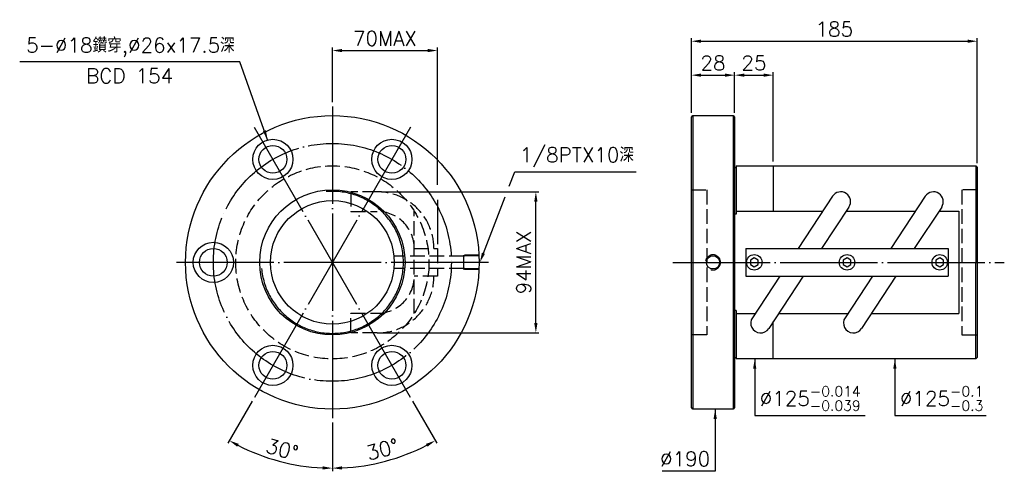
# Model space of a CAD drawing. Header units: millimetres. Extents: x -266 to 371, y 65 to 357.
import ezdxf
from ezdxf.enums import TextEntityAlignment as Align

# ---------------------------------------------------------------- set-up
doc = ezdxf.new("R2010")
doc.units = ezdxf.units.MM
doc.header["$LTSCALE"] = 3.151899
for name, pattern in [('CENTER', [22, 20, -1, 0, -1]), ('DASHED', [4, 3, -1]), ('THIN', [200000, 200000, 0])]:
    doc.linetypes.add(name, pattern=pattern)
for name, color, linetype in [('DIM', 2, 'Continuous'), ('NT', 7, 'Continuous'), ('NT-DIM', 2, 'Continuous'), ('SH', 7, 'Continuous'), ('SH-DIM', 2, 'Continuous')]:
    doc.layers.add(name, color=color, linetype=linetype)
doc.styles.get("Standard").update_dxf_attribs({"font": 'simplex.shx', "bigfont": 'chineset.shx'})
doc.dimstyles.new('ISO-25', dxfattribs={"dimscale": 3.151899, "dimtxt": 3, "dimasz": 2, "dimexe": 0.646, "dimexo": 0.862, "dimgap": 1, "dimtad": 1, "dimdec": 3, "dimdsep": 46, "dimtxsty": 'Standard', "dimcen": 1.5, "dimclrd": 256, "dimclre": 256, "dimclrt": 256, "dimazin": 2, "dimtfac": 1, "dimtdec": 3, "dimtmove": 0, "dimatfit": 3, "dimfxl": 0, "dimtolj": 1, "dimlwd": -1, "dimlwe": -1, "dimarcsym": 0})

# ---------------------------------------------------------------- blocks, each defined once
blk = doc.blocks.new('*D14')
at = {"layer": 'Defpoints', "color": 0}
for p in [(196.66, 321.18), (168.66, 294), (196.66, 294)]:
    blk.add_point(p, dxfattribs=at)
at = {"layer": 'NT-DIM'}
for p, q in [((168.66, 296.72), (168.66, 323.22)), ((174.97, 321.18), (190.36, 321.18)), ((196.66, 296.72), (196.66, 323.22))]:
    blk.add_line(p, q, dxfattribs=at)
for points in [[(174.97, 322.23), (174.97, 320.13), (168.66, 321.18)], [(190.36, 322.23), (190.36, 320.13), (196.66, 321.18)]]:
    blk.add_solid(points, dxfattribs=at)
at = {"layer": 'NT-DIM', "insert": (182.66, 329.06), "char_height": 9.456, "attachment_point": 5}
blk.add_mtext('\\A1;28', dxfattribs=at)
blk = doc.blocks.new('*D17')
at = {"layer": 'Defpoints', "color": 0}
for p in [(4.39, 337.12), (-63.61, 301), (4.39, 209)]:
    blk.add_point(p, dxfattribs=at)
at = {"layer": 'NT-DIM'}
for p, q in [((-63.61, 303.72), (-63.61, 339.16)), ((-57.3, 337.12), (-1.91, 337.12))]:
    blk.add_line(p, q, dxfattribs=at)
for points in [[(-57.3, 338.17), (-57.3, 336.07), (-63.61, 337.12)], [(-1.91, 338.17), (-1.91, 336.07), (4.39, 337.12)]]:
    blk.add_solid(points, dxfattribs=at)
at = {"layer": 'NT-DIM', "insert": (-29.61, 345), "char_height": 9.456, "attachment_point": 5}
blk.add_mtext('\\A1;70MAX', dxfattribs=at)
blk = doc.blocks.new('*D18')
at = {"layer": 'Defpoints', "color": 0}
for p in [(-34.56, 245.65), (68.05, 245.65), (-34.56, 154.35)]:
    blk.add_point(p, dxfattribs=at)
at = {"layer": 'NT-DIM'}
for p, q in [((-31.84, 245.65), (70.09, 245.65)), ((68.05, 160.65), (68.05, 239.35)), ((-31.84, 154.35), (70.09, 154.35))]:
    blk.add_line(p, q, dxfattribs=at)
for points in [[(67, 239.35), (69.1, 239.35), (68.05, 245.65)], [(67, 160.65), (69.1, 160.65), (68.05, 154.35)]]:
    blk.add_solid(points, dxfattribs=at)
at = {"layer": 'NT-DIM', "insert": (60.17, 200), "char_height": 9.456, "attachment_point": 5, "rotation": 90}
blk.add_mtext('\\A1;94MAX', dxfattribs=at)
blk = doc.blocks.new('*D44')
at = {"layer": 'Defpoints', "color": 0}
for p in [(353.66, 343.14), (168.66, 294), (353.66, 261.5)]:
    blk.add_point(p, dxfattribs=at)
at = {"layer": 'SH-DIM'}
for p, q in [((168.66, 296.72), (168.66, 345.18)), ((353.66, 264.22), (353.66, 345.18)), ((174.97, 343.14), (347.36, 343.14))]:
    blk.add_line(p, q, dxfattribs=at)
for points in [[(174.97, 344.19), (174.97, 342.09), (168.66, 343.14)], [(347.36, 344.19), (347.36, 342.09), (353.66, 343.14)]]:
    blk.add_solid(points, dxfattribs=at)
at = {"layer": 'SH-DIM', "insert": (261.16, 351.02), "char_height": 9.456, "attachment_point": 5}
blk.add_mtext('\\A1;185', dxfattribs=at)
blk = doc.blocks.new('*D45')
at = {"layer": 'Defpoints', "color": 0}
for p in [(221.66, 321.18), (196.66, 294), (221.66, 262.5)]:
    blk.add_point(p, dxfattribs=at)
at = {"layer": 'SH-DIM'}
for p, q in [((196.66, 296.72), (196.66, 323.22)), ((202.97, 321.18), (215.36, 321.18)), ((221.66, 265.22), (221.66, 323.22))]:
    blk.add_line(p, q, dxfattribs=at)
for points in [[(202.97, 322.23), (202.97, 320.13), (196.66, 321.18)], [(215.36, 322.23), (215.36, 320.13), (221.66, 321.18)]]:
    blk.add_solid(points, dxfattribs=at)
at = {"layer": 'SH-DIM', "insert": (209.16, 329.06), "char_height": 9.456, "attachment_point": 5}
blk.add_mtext('\\A1;25', dxfattribs=at)
blk = doc.blocks.new('*D52')
at = {"layer": 'Defpoints', "color": 0}
for p in [(-63.61, 301), (-114.11, 287.47), (-13.11, 112.53), (-63.61, 99), (-40.47, 68.79)]:
    blk.add_point(p, dxfattribs=at)
at = {"layer": 'SH-DIM'}
for p, q in [((-11.75, 110.18), (4.03, 82.85)), ((-63.61, 96.28), (-63.61, 64.73))]:
    blk.add_line(p, q, dxfattribs=at)
blk.add_arc((-63.61, 200), 133.23, 272.71115, 297.28885, dxfattribs=at)
for points in [[(-3.03, 82.52), (-2.02, 80.67), (3.01, 84.62)], [(-57.28, 65.87), (-57.33, 67.97), (-63.61, 66.77)]]:
    blk.add_solid(points, dxfattribs=at)
at = {"layer": 'SH-DIM', "insert": (-31.16, 78.92), "char_height": 9.456, "attachment_point": 5, "rotation": 15}
blk.add_mtext('\\A1;30°', dxfattribs=at)
blk = doc.blocks.new('*D53')
at = {"layer": 'Defpoints', "color": 0}
for p in [(-63.61, 200), (-114.11, 112.53), (-63.61, 99), (-109.17, 74.8)]:
    blk.add_point(p, dxfattribs=at)
at = {"layer": 'SH-DIM'}
for p, q in [((-115.46, 110.18), (-131.24, 82.85)), ((-63.61, 96.28), (-63.61, 64.73))]:
    blk.add_line(p, q, dxfattribs=at)
blk.add_arc((-63.61, 200), 133.23, 242.71115, 267.28885, dxfattribs=at)
for points in [[(-125.19, 80.67), (-124.19, 82.52), (-130.22, 84.62)], [(-69.88, 67.97), (-69.93, 65.87), (-63.61, 66.77)]]:
    blk.add_solid(points, dxfattribs=at)
at = {"layer": 'SH-DIM', "insert": (-96.05, 78.92), "char_height": 9.456, "attachment_point": 5, "rotation": 345}
blk.add_mtext('\\A1;30°', dxfattribs=at)

msp = doc.modelspace()

# ---------------------------------------------------------------- linework, layer by layer
at = {"layer": 'DIM'}
for points in [[(50.8358, 249.2611), (54.4105, 258.5488), (54.5105, 258.5488), (132.8577, 258.5488)], [(34.1401, 205.8831), (48.1653, 242.3227)]]:
    msp.add_lwpolyline(points, dxfattribs=at)
msp.add_solid([(35.1206, 205.5057), (31.8757, 200), (33.1595, 206.2605)], dxfattribs=at)
at = {"layer": 'NT', "color": 3, "linetype": 'CENTER'}
for p, q in [((-63.6056, 301), (-63.6056, 99)), ((-13.1056, 287.4686), (-114.1056, 112.5314)), ((-13.1056, 112.5314), (-114.1056, 287.4686)), ((37.3944, 200), (-164.6056, 200))]:
    msp.add_line(p, q, dxfattribs=at)
at = {"layer": 'NT', "color": 7, "linetype": 'Continuous'}
for p, q in [((168.6619, 294), (169.6619, 295)), ((168.6619, 106), (168.6619, 294)), ((169.6619, 295), (195.6619, 295)), ((169.6619, 295), (169.6619, 200)), ((195.6619, 295), (196.6619, 294)), ((195.6619, 295), (195.6619, 200)), ((196.6619, 294), (196.6619, 106)), ((196.6619, 261.5), (197.6619, 261.5)), ((197.6619, 262.5), (197.6619, 231.197)), ((197.6619, 262.5), (352.6619, 262.5)), ((221.6619, 262.5), (221.6619, 233.1248)), ((352.6619, 262.5), (352.6619, 200)), ((352.6619, 262.5), (353.6619, 261.5)), ((353.6619, 261.5), (353.6619, 138.5)), ((260.0247, 242.8032), (237.7114, 209)), ((320.0247, 242.8032), (297.7114, 209)), ((270.6238, 235.8068), (252.9288, 209)), ((330.6238, 235.8068), (312.9288, 209)), ((197.6619, 231.197), (196.6619, 231.197)), ((197.6619, 233.1248), (253.636, 233.1248)), ((268.8534, 233.1248), (313.636, 233.1248)), ((328.8534, 233.1248), (341.616, 233.1248)), ((341.616, 233.1248), (341.616, 166.8752)), ((203.8792, 209), (334.8792, 209)), ((203.8792, 209), (203.8792, 191)), ((334.8792, 209), (334.8792, 191)), ((169.6619, 200), (169.6619, 105)), ((195.6619, 200), (195.6619, 105)), ((352.6619, 137.5), (352.6619, 200)), ((203.8792, 191), (334.8792, 191)), ((225.8297, 191), (208.1347, 164.1932)), ((241.0471, 191), (218.7338, 157.1968)), ((285.8297, 191), (268.1347, 164.1932)), ((301.0471, 191), (278.7338, 157.1968)), ((197.6619, 168.803), (196.6619, 168.803)), ((197.6619, 168.803), (197.6619, 137.5)), ((197.6619, 166.8752), (209.9051, 166.8752)), ((225.1225, 166.8752), (269.9051, 166.8752)), ((268.0574, 166.8752), (269.9051, 166.8752)), ((285.1225, 166.8752), (341.616, 166.8752)), ((221.6619, 137.5), (221.6619, 161.6328)), ((196.6619, 138.5), (197.6619, 138.5)), ((352.6619, 137.5), (197.6619, 137.5)), ((353.6619, 138.5), (352.6619, 137.5)), ((169.6619, 105), (168.6619, 106)), ((195.6619, 105), (169.6619, 105)), ((196.6619, 106), (195.6619, 105))]:
    msp.add_line(p, q, dxfattribs=at)
at = {"layer": 'NT', "color": 1, "linetype": 'DASHED'}
for p, q in [((168.6619, 247), (178.6619, 247)), ((178.6619, 247), (178.6619, 153)), ((353.6619, 247), (343.6619, 247)), ((343.6619, 247), (343.6619, 153)), ((-10.6056, 166.8752), (-10.6056, 233.1248)), ((-10.6056, 209), (4.3944, 209)), ((4.3944, 209), (4.3944, 191)), ((4.3944, 191), (-10.6056, 191)), ((178.6619, 153), (168.6619, 153)), ((343.6619, 153), (353.6619, 153))]:
    msp.add_line(p, q, dxfattribs=at)
for points in [[(-34.5597, 245.6541), (-51.5891, 245.6541), (-51.5891, 232.9541), (-34.5597, 232.9541)], [(-34.5597, 154.3459), (-51.5891, 154.3459), (-51.5891, 167.0459), (-34.5597, 167.0459)]]:
    msp.add_lwpolyline(points, dxfattribs=at)
at = {"layer": 'NT', "color": 7, "linetype": 'Continuous'}
for points in [[(209.3792, 202.8868), (206.8792, 201.4434), (206.8792, 198.5566), (209.3792, 197.1132), (211.8792, 198.5566), (211.8792, 201.4434)], [(269.3792, 202.8868), (266.8792, 201.4434), (266.8792, 198.5566), (269.3792, 197.1132), (271.8792, 198.5566), (271.8792, 201.4434)], [(329.3792, 202.8868), (326.8792, 201.4434), (326.8792, 198.5566), (329.3792, 197.1132), (331.8792, 198.5566), (331.8792, 201.4434)]]:
    msp.add_lwpolyline(points, close=True, dxfattribs=at)
for centre, radius in [((-63.6056, 200), 95), ((-102.1056, 266.684), 13), ((-102.1056, 266.684), 9), ((-25.1056, 266.684), 13), ((-25.1056, 266.684), 9), ((-63.6056, 200), 47), ((-63.6056, 200), 40), ((-140.6056, 200), 13), ((-140.6056, 200), 9), ((182.6619, 200), 4.283), ((209.3792, 200), 5), ((269.3792, 200), 5), ((329.3792, 200), 5), ((-102.1056, 133.316), 13), ((-102.1056, 133.316), 9), ((-25.1056, 133.316), 13), ((-25.1056, 133.316), 9)]:
    msp.add_circle(centre, radius, dxfattribs=at)
at = {"layer": 'NT', "color": 3, "linetype": 'CENTER'}
msp.add_circle((-63.6056, 200), 77, dxfattribs=at)
at = {"layer": 'NT', "color": 1, "linetype": 'DASHED'}
msp.add_circle((-63.6056, 200), 62.5, dxfattribs=at)
at = {"layer": 'NT', "color": 5, "linetype": 'THIN'}
for centre, radius, start, end in [((-63.6056, 200), 45.967, 185, 95), ((182.6619, 200), 4.8617, 252.8081263, 170.1753721)]:
    msp.add_arc(centre, radius, start, end, dxfattribs=at)
at = {"layer": 'NT', "color": 1, "linetype": 'DASHED'}
for centre, radius, start, end in [((-34.5597, 209), 36.6541, 0, 90), ((-34.5597, 209), 23.9541, 0, 90), ((-34.5597, 191), 36.6541, 270, 0), ((-34.5597, 191), 23.9541, 270, 0)]:
    msp.add_arc(centre, radius, start, end, dxfattribs=at)
at = {"layer": 'NT', "color": 7, "linetype": 'Continuous'}
for centre, start, end in [((265.3242, 239.305), 326.571432, 146.571432), ((325.3242, 239.305), 326.571432, 146.571432), ((213.4342, 160.695), 146.571432, 326.571432), ((273.4342, 160.695), 146.571432, 326.571432)]:
    msp.add_arc(centre, 6.35, start, end, dxfattribs=at)
at = {"layer": 'NT-DIM'}
for p, q in [((4.3944, 250.1548), (4.3944, 339.1575)), ((4.3944, 240.4917), (4.3944, 211.7169))]:
    msp.add_line(p, q, dxfattribs=at)
at = {"layer": 'SH', "color": 3, "linetype": 'CENTER'}
msp.add_line((156.6443, 200), (371.1416, 200), dxfattribs=at)
at = {"layer": 'SH-DIM', "color": 1, "linetype": 'DASHED'}
for p, q in [((21.3993, 203.9706), (-23.6007, 203.9706)), ((31.3944, 204.864), (21.3993, 204.5516)), ((21.3993, 195.4484), (21.3993, 204.5516)), ((31.3944, 204.283), (21.3993, 203.9706)), ((21.3993, 196.0294), (-23.6007, 196.0294)), ((31.3944, 195.717), (21.3993, 196.0294)), ((31.3944, 195.136), (21.3993, 195.4484))]:
    msp.add_line(p, q, dxfattribs=at)

# ---------------------------------------------------------------- texts
at = {"layer": 'DIM', "insert": (57.6624, 261.7007), "char_height": 9.455696, "attachment_point": 7}
msp.add_mtext('\\A1;1/8PTX10深', dxfattribs=at)
at = {"layer": 'NT-DIM'}
msp.add_text('BCD 154', height=9.4557, dxfattribs=at).set_placement((-194.7548, 325.4508), align=Align.TOP_CENTER)
at = {"layer": 'NT-DIM', "char_height": 9.455696}
for s, insert, attachment_point in [('5-%%C18鑽穿,%%C26x17.5深', (-126.7639, 332.9285), 9), ('\\A1;\\A1;%%C125{\\H0.7x;\\S-0.014^ -0.039;}', (212.9138, 103.9401), 7), ('\\A1;\\A1;%%C125{\\H0.7x;\\S-0.1^ -0.3;}', (303.5877, 103.9401), 7), ('\\A1;\\A1;%%c190', (180.843, 68.046), 9)]:
    msp.add_mtext(s, dxfattribs=dict(at, insert=insert, attachment_point=attachment_point))

# ---------------------------------------------------------------- dimensions: what is measured, and where the dimension line sits
at = {"layer": 'NT-DIM'}
dim = msp.add_linear_dim(base=(4.3944, 337.1214), p1=(-63.6056, 301), p2=(4.3944, 209), text='70MAX', dimstyle='ISO-25', override={"dimse2": 1}, dxfattribs=at)
dim.commit()
dim.dimension.update_dxf_attribs({"geometry": '*D17', "text_midpoint": (-29.6056, 345.0011)})
dim = msp.add_linear_dim(base=(196.6619, 321.1807), p1=(168.6619, 294), p2=(196.6619, 294), dimstyle='ISO-25', dxfattribs=at)
dim.commit()
dim.dimension.update_dxf_attribs({"geometry": '*D14', "text_midpoint": (182.6619, 329.0604)})
dim = msp.add_linear_dim(base=(68.0495, 245.654), p1=(-34.5596, 154.346), p2=(-34.5596, 245.654), angle=90, text='94MAX', dimstyle='ISO-25', dxfattribs=at)
dim.commit()
dim.dimension.update_dxf_attribs({"geometry": '*D18', "text_midpoint": (60.1697, 200)})
at = {"layer": 'SH-DIM'}
for base, p1, p2, picture, middle in [((353.6619, 343.1394), (168.6619, 294), (353.6619, 261.5), '*D44', (261.1619, 351.0191)), ((221.6619, 321.1807), (196.6619, 294), (221.6619, 262.5), '*D45', (209.1619, 329.0604))]:
    dim = msp.add_linear_dim(base=base, p1=p1, p2=p2, dimstyle='ISO-25', dxfattribs=at)
    dim.commit()
    dim.dimension.update_dxf_attribs({"geometry": picture, "text_midpoint": middle})
dim = msp.add_angular_dim_2l(base=(-40.47, 68.7912), line1=((-63.6056, 301), (-63.6056, 99)), line2=((-13.1056, 112.5314), (-114.1056, 287.4686)), dimstyle='ISO-25', dxfattribs=at)
dim.commit()
dim.dimension.update_dxf_attribs({"geometry": '*D52', "text_midpoint": (-31.1618, 78.9182)})
dim = msp.add_angular_dim_3p(base=(-109.1739, 74.8021), center=(-63.6056, 200), p1=(-63.6056, 99), p2=(-114.1056, 112.5314), dimstyle='ISO-25', override={"dimtmove": 1}, dxfattribs=at)
dim.commit()
dim.dimension.update_dxf_attribs({"geometry": '*D53', "text_midpoint": (-96.0494, 78.9182)})

# ---------------------------------------------------------------- leaders
at = {"layer": 'NT-DIM', "annotation_type": 0, "has_hookline": 1}
for points, hookline_direction, text_width in [([(-105.4709, 279.2408), (-123.512, 329.7766), (-123.612, 329.7766)], 1, 139.1338), ([(209.6619, 137.5), (209.6619, 100.7882), (209.7619, 100.7882)], 0, 68.126), ([(300.3358, 137.5), (300.3358, 100.7882), (300.4358, 100.7882)], 0, 55.8336), ([(184.0949, 105), (184.0949, 64.8941), (183.9949, 64.8941)], 1, 31.0687)]:
    msp.add_leader(points, dimstyle='ISO-25', dxfattribs=dict(at, hookline_direction=hookline_direction, text_width=text_width))

doc.saveas('drawing.dxf')
